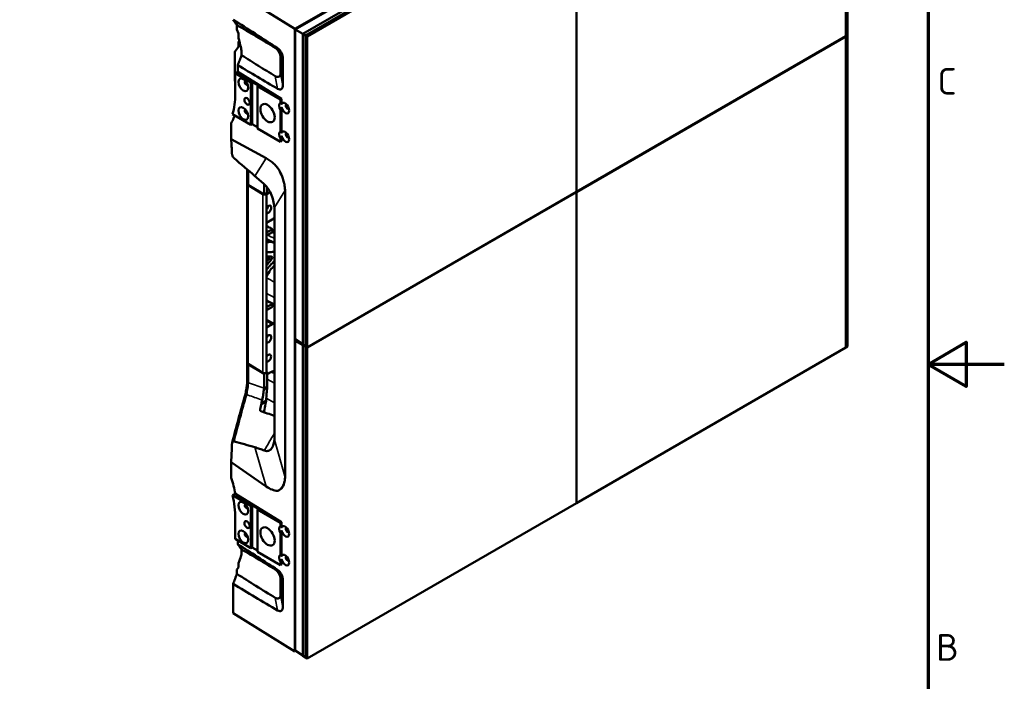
# Model space of a CAD drawing. Header units: millimetres. Extents: x 0 to 2100, y 0 to 1485.
# Tile 59 of 256: x 1454 to 2100, y 535 to 969. Entities that reach past the tile are written whole.
import ezdxf

# ---------------------------------------------------------------- set-up
doc = ezdxf.new("R2010")
doc.units = ezdxf.units.MM
doc.header["$LTSCALE"] = 5
doc.layers.get('0').update_dxf_attribs({"lineweight": 25})
for name, color, linetype, lineweight in [('Rahmen (ISO)', 7, 'Continuous', 70), ('Sichtbar (ISO)', 7, 'Continuous', 50), ('Sichtbar schmal (ISO)', 7, 'Continuous', 35)]:
    doc.layers.add(name, color=color, linetype=linetype, lineweight=lineweight)
doc.styles.add('Notiztext (DIN)', font='isocpeur.ttf')

# ---------------------------------------------------------------- blocks, each defined once
blk = doc.blocks.new('Ränder Vorgaberahmen')
at = {"layer": 'Rahmen (ISO)', "flags": 128}
for points in [[(10, 10), (10, 287), (410, 287), (410, 10), (10, 10)], [(420, 148.5), (410, 148.5), (415, 151.39), (415, 145.61), (410, 148.5)]]:
    blk.add_lwpolyline(points, dxfattribs=at)
at = {"layer": 'Rahmen (ISO)', "char_height": 3.5, "attachment_point": 7, "style": 'Notiztext (DIN)'}
for s, insert in [('C', (411.23, 183.88)), ('B', (411.05, 109.63))]:
    blk.add_mtext(s, dxfattribs=dict(at, insert=insert))

msp = doc.modelspace()

# ---------------------------------------------------------------- linework, layer by layer
at = {"layer": 'Sichtbar (ISO)'}
for p, q in [((1996.015, 1161.701), (1996.015, 957.74)), ((1996.015, 957.658), (1996.015, 1161.619)), ((1997.146, 1162.354), (1997.146, 958.394)), ((1968.085, 1155.046), (1634.641, 962.533)), ((1810.647, 1063.62), (1634.789, 962.088)), ((1816.277, 1061.124), (1639.766, 959.215)), ((1818.107, 1060.21), (1641.472, 958.23)), ((1818.107, 1060.21), (1641.472, 958.23)), ((1819.238, 1059.557), (1642.603, 957.577)), ((1819.238, 855.596), (1819.238, 1059.557)), ((1819.38, 1059.639), (1819.38, 855.678)), ((1634.641, 962.533), (1594.037, 987.672)), ((1596.561, 962.005), (1596.561, 964.965)), ((1634.641, 962.533), (1634.641, 554.285)), ((1597.502, 959.501), (1596.561, 962.005)), ((1597.594, 959.037), (1597.594, 957.857)), ((1634.789, 962.088), (1634.789, 759.025)), ((1634.789, 962.088), (1639.766, 959.215)), ((1639.766, 959.215), (1639.766, 755.397)), ((1641.472, 958.23), (1639.766, 959.215)), ((1641.472, 958.23), (1641.472, 754.269)), ((1641.472, 958.23), (1641.472, 754.269)), ((1641.472, 958.23), (1642.603, 957.577)), ((1642.603, 957.577), (1642.603, 753.616)), ((1819.38, 855.678), (1996.015, 957.658)), ((1996.015, 957.495), (1819.38, 855.515)), ((1995.874, 957.577), (1996.015, 957.495)), ((1995.945, 957.618), (1996.015, 957.577)), ((1996.015, 957.74), (1997.146, 958.394)), ((1996.015, 957.577), (1997.146, 958.23)), ((1996.015, 957.74), (1996.015, 957.74)), ((1996.015, 957.577), (1996.015, 753.616)), ((1996.015, 753.534), (1996.015, 957.495)), ((1997.005, 958.312), (1997.146, 958.23)), ((1997.146, 958.23), (1997.146, 754.269)), ((1598.021, 954.757), (1597.693, 953.883)), ((1598.33, 953.515), (1597.693, 953.883)), ((1597.693, 953.883), (1597.693, 950.924)), ((1595.169, 947.358), (1595.169, 928.217)), ((1625.137, 943.982), (1625.137, 933.368)), ((1626.604, 943.812), (1626.604, 925.07)), ((1595.439, 933.368), (1597.108, 934.332)), ((1595.439, 933.368), (1605.763, 927.407)), ((1595.439, 933.368), (1595.439, 919.803)), ((1625.77, 916.586), (1597.108, 934.332)), ((1625.642, 930.499), (1625.645, 930.497)), ((1595.439, 928.061), (1595.169, 928.217)), ((1605.763, 927.407), (1606.47, 927.816)), ((1605.763, 927.407), (1605.763, 899.646)), ((1606.47, 927.816), (1610.712, 925.366)), ((1606.47, 900.055), (1606.47, 927.816)), ((1610.005, 924.958), (1610.712, 925.366)), ((1610.005, 924.958), (1625.137, 916.221)), ((1610.005, 924.958), (1610.005, 897.197)), ((1625.137, 916.221), (1625.77, 916.586)), ((1625.137, 916.221), (1625.137, 914.168)), ((1625.77, 913.09), (1625.77, 916.586)), ((1625.77, 894.311), (1625.77, 911.101)), ((1593.645, 906.643), (1605.763, 899.646)), ((1625.137, 909.293), (1625.137, 895.388)), ((1592.762, 890.223), (1592.762, 900.648)), ((1605.763, 899.646), (1606.47, 900.055)), ((1606.47, 900.055), (1610.005, 898.014)), ((1610.005, 897.197), (1625.137, 888.46)), ((1625.77, 888.825), (1625.77, 892.321)), ((1615.839, 877.678), (1592.762, 890.223)), ((1625.137, 890.514), (1625.137, 888.46)), ((1625.137, 888.46), (1625.77, 888.825)), ((1603.269, 870.345), (1603.269, 861.263)), ((1603.198, 861.127), (1603.198, 744.041)), ((1603.999, 859.949), (1613.45, 854.07)), ((1604.093, 860.071), (1614.326, 853.845)), ((1614.326, 860.795), (1614.326, 853.845)), ((1616.448, 855.07), (1614.326, 853.845)), ((1616.05, 737.573), (1616.05, 854.659)), ((1616.448, 858.479), (1616.448, 855.07)), ((1628.129, 856.004), (1628.129, 668.877)), ((1642.603, 753.616), (1819.238, 855.596)), ((1819.238, 855.433), (1642.603, 753.453)), ((1819.097, 855.515), (1819.238, 855.433)), ((1819.238, 855.76), (1819.38, 855.678)), ((1819.238, 855.596), (1819.38, 855.515)), ((1819.238, 651.472), (1819.238, 855.433)), ((1819.38, 855.515), (1819.38, 651.554)), ((1621.175, 694.842), (1621.175, 843.384)), ((1616.05, 835.359), (1619.588, 837.402)), ((1619.887, 831.165), (1616.05, 828.949)), ((1616.05, 827.071), (1619.894, 829.291)), ((1619.894, 782.179), (1616.05, 779.96)), ((1616.05, 778.082), (1619.887, 780.297)), ((1621.069, 768.976), (1616.05, 771.725)), ((1616.05, 766.773), (1619.588, 768.816)), ((1634.789, 759.025), (1639.766, 755.735)), ((1635.645, 758.459), (1634.789, 757.964)), ((1634.789, 757.964), (1634.789, 554.9)), ((1634.789, 757.964), (1639.766, 755.091)), ((1639.766, 755.397), (1641.472, 754.269)), ((1640.013, 755.234), (1639.766, 755.091)), ((1639.766, 755.091), (1639.766, 551.273)), ((1641.472, 754.106), (1639.766, 755.091)), ((1641.472, 754.269), (1642.603, 753.616)), ((1641.613, 754.188), (1641.472, 754.106)), ((1641.613, 754.188), (1641.472, 754.106)), ((1641.472, 754.106), (1641.472, 550.145)), ((1641.472, 754.106), (1641.472, 550.145)), ((1641.472, 754.106), (1642.603, 753.453)), ((1642.603, 753.453), (1642.603, 549.492)), ((1819.38, 651.554), (1996.015, 753.534)), ((1996.015, 753.616), (1997.146, 754.269)), ((1996.015, 753.616), (1996.015, 753.616)), ((1603.269, 743.667), (1603.269, 731.577)), ((1603.999, 742.863), (1613.45, 736.984)), ((1614.326, 736.269), (1604.093, 742.495)), ((1615.266, 736.812), (1614.326, 736.269)), ((1616.448, 737.495), (1615.868, 737.16)), ((1616.05, 737.737), (1616.448, 737.495)), ((1616.448, 735.976), (1619.237, 737.586)), ((1616.448, 728.021), (1616.448, 737.495)), ((1614.326, 726.803), (1614.326, 736.269)), ((1614.298, 726.254), (1616.425, 727.481)), ((1601.871, 722.346), (1601.871, 722.345)), ((1592.762, 678.453), (1615.839, 662.421)), ((1592.762, 668.028), (1592.762, 678.453)), ((1593.645, 656.795), (1605.763, 649.799)), ((1625.77, 638.977), (1595.539, 657.694)), ((1605.763, 649.799), (1606.47, 650.207)), ((1605.763, 649.799), (1605.763, 622.038)), ((1606.47, 650.207), (1610.712, 647.757)), ((1606.47, 622.446), (1606.47, 650.207)), ((1610.005, 647.349), (1610.712, 647.757)), ((1610.005, 647.349), (1625.137, 638.613)), ((1610.005, 647.349), (1610.005, 619.588)), ((1642.603, 549.492), (1819.238, 651.472)), ((1819.238, 651.636), (1819.38, 651.554)), ((1595.439, 641.563), (1595.439, 627.998)), ((1625.137, 638.613), (1625.77, 638.977)), ((1625.137, 638.613), (1625.137, 636.559)), ((1625.77, 635.482), (1625.77, 638.977)), ((1625.77, 616.702), (1625.77, 633.492)), ((1595.439, 627.998), (1605.763, 622.038)), ((1625.137, 631.685), (1625.137, 617.78)), ((1605.763, 622.038), (1606.47, 622.446)), ((1606.47, 622.446), (1610.005, 620.405)), ((1610.005, 619.588), (1625.137, 610.852)), ((1625.77, 611.217), (1625.77, 614.712)), ((1596.561, 608.005), (1597.502, 609.365)), ((1596.561, 608.005), (1596.561, 605.046)), ((1597.594, 610.896), (1597.594, 609.717)), ((1625.137, 612.905), (1625.137, 610.852)), ((1625.137, 610.852), (1625.77, 611.217)), ((1625.137, 601.87), (1625.137, 591.256)), ((1626.604, 601.7), (1626.604, 582.958)), ((1594.037, 598.565), (1594.037, 579.424)), ((1625.217, 590.789), (1625.22, 590.788)), ((1626.348, 584.392), (1626.351, 584.39)), ((1634.641, 554.285), (1594.037, 579.424)), ((1635.217, 554.617), (1634.641, 554.285)), ((1634.789, 554.9), (1639.766, 551.611)), ((1639.766, 551.273), (1641.472, 550.145)), ((1641.472, 550.145), (1642.603, 549.492))]:
    msp.add_line(p, q, dxfattribs=at)
for centre, major_axis, ratio, start_param, end_param in [((1596.905, 959.456), (0.481, -0.877), 0.5620434, 0.7978208, 1.3214196), ((1604.48, 953.668), (-4.808, 8.77), 0.5620434, 0.7978208, 1.1236194), ((1602.864, 927.04), (0.8, -1.386), 0.5773503, 3.0973841, 6.3273939), ((1672.533, 903.554), (-75.355, 50.817), 0.0751375, 0.9577808, 0.9578313), ((1627.612, 910.302), (-2.3, 3.984), 0.5773503, 0.0792531, 1.4915432), ((1628.249, 910.56), (1.82, -3.373), 0.5568714, 4.2664012, 9.9021604), ((1629.734, 911.527), (0.8, -1.386), 0.5773503, 2.936229, 6.4706194), ((1602.864, 908.261), (0.8, -1.386), 0.5773503, 3.0973841, 6.3273939), ((1627.612, 891.522), (-2.3, 3.984), 0.5773503, 0.0792531, 1.4915432), ((1628.249, 891.781), (1.82, -3.373), 0.5568714, 4.2664012, 9.9021604), ((1629.734, 892.747), (0.8, -1.386), 0.5773503, 2.936229, 6.4706194), ((1606.198, 861.127), (-3, 0), 0.5773503, 6.0655272, 7.0313431), ((1606.269, 861.263), (-3, 0), 0.5773503, 0, 0.7592167), ((1614.55, 854.659), (1.5, 0), 0.5773501, 3.8897503, 6.4754371), ((1617.142, 856.81), (-1.325, -2.295), 0.5773499, 0.1633514, 1.3888744), ((1617.142, 856.81), (-1.325, -2.295), 0.5773499, 4.291813, 4.3061929), ((1617.142, 844.154), (-1.375, -2.382), 0.5773499, 0.1891943, 4.523197), ((1615.02, 845.379), (-1.375, -2.382), 0.5773499, 1.3432955, 2.2605702), ((1615.02, 845.379), (1.05, 1.819), 0.5773503, 4.6932047, 5.2981985), ((1614.792, 847.201), (2.133, -14.005), 0.4295212, 1.2301044, 1.3791105), ((1619.588, 839.851), (-1.501, -2.598), 0.5773499, 0.7857415, 1.6303692), ((1627.751, 843.27), (16.528, 28.563), 0.5779975, 3.4029124, 3.5444676), ((1627.751, 791.014), (16.528, 28.564), 0.5779975, 1.1690455, 1.3105939), ((1618.622, 811.884), (0.751, 1.298), 0.5779975, 4.3106377, 6.6860622), ((1619.588, 766.366), (-1.501, -2.598), 0.5773505, 3.0827055, 3.9273335), ((1617.142, 759.239), (-1.375, -2.382), 0.5773506, 0.1892046, 4.5231831), ((1615.02, 760.463), (1.05, 1.819), 0.5773503, 4.6932229, 5.2982007), ((1606.198, 744.041), (-3, 0), 0.5773503, 0, 0.7481578), ((1606.269, 743.688), (-3, 0), 0.5773503, 0.0120968, 0.7592183), ((1617.142, 746.583), (-1.325, -2.295), 0.5773506, 0.1633668, 4.549021), ((1614.55, 737.573), (1.5, 0), 0.5773501, 3.8897503, 6.2831853), ((1619.234, 734.317), (2.001, 3.468), 0.5768234, 0.0300544, 0.784675), ((1606.269, 731.577), (-3, 0), 0.5773503, 0, 0.0000987), ((37573.06, -19294.622), (-51548.834, 23394.758), 0.0860268, 5.5224807, 5.5227366), ((1614.785, 702.995), (-3.716, 15.735), 0.3303083, 3.9427622, 4.0916885), ((1242.648, 904.139), (553.838, 0), 0.5773503, 5.3987845, 5.4032126), ((1602.864, 649.431), (0.8, -1.386), 0.5773503, 3.0973841, 6.3273939), ((1627.612, 632.693), (-2.3, 3.984), 0.5773503, 0.0792531, 1.4915432), ((1628.249, 632.951), (1.82, -3.373), 0.5568714, 4.2664012, 9.9021604), ((1629.734, 633.918), (0.8, -1.386), 0.5773503, 2.936229, 6.4706194), ((1602.864, 630.652), (0.8, -1.386), 0.5773503, 3.0973841, 6.3273939), ((1627.612, 613.914), (-2.3, 3.984), 0.5773503, 0.0792531, 1.4915432), ((1628.249, 614.172), (1.82, -3.373), 0.5568714, 4.2664012, 9.9021604), ((1629.734, 615.138), (0.8, -1.386), 0.5773503, 2.936229, 6.4706194), ((1596.906, 610.136), (0.481, -0.877), 0.5620346, 0.2742288, 0.7978275), ((1604.48, 606.706), (-4.808, 8.77), 0.5620346, 0.472029, 0.7978275), ((1627.612, 582.478), (3.25, 5.629), 0.5773503, 1.1487703, 1.1492865)]:
    msp.add_ellipse(centre, major_axis=major_axis, ratio=ratio, start_param=start_param, end_param=end_param, dxfattribs=at)
for centre, major_axis in [((1600.742, 925.815), (-2.3, 3.984)), ((1603.217, 914.997), (-1.25, 2.165)), ((1600.742, 907.036), (-2.3, 3.984)), ((1616.652, 907.24), (-3.3, 5.716)), ((1600.742, 648.206), (-2.3, 3.984)), ((1603.217, 637.388), (-1.25, 2.165)), ((1600.742, 629.427), (-2.3, 3.984)), ((1616.652, 629.631), (-3.3, 5.716))]:
    msp.add_ellipse(centre, major_axis=major_axis, ratio=0.5773503, dxfattribs=at)
for points, knots in [([(1594.037, 968.531), (1594.457, 967.937), (1594.879, 967.341), (1595.719, 966.154), (1596.141, 965.558), (1596.561, 964.965)], [0.000001, 0.000001, 0.000001, 0.000001, 0.35511763, 0.35511763, 0.71012933, 0.71012933, 0.71012933, 0.71012933]), ([(1623.281, 949.773), (1618.347, 953.021), (1613.41, 956.232), (1603.664, 962.484), (1598.849, 965.53), (1594.037, 968.531)], [-4.2880982, -4.2880982, -4.2880982, -4.2880982, -2.1167442, -2.1167442, -0.000001, -0.000001, -0.000001, -0.000001]), ([(1596.561, 964.965), (1600.745, 962.543), (1604.931, 960.086), (1613.302, 955.11), (1617.488, 952.59), (1621.674, 950.041)], [-3.6485545, -3.6485545, -3.6485545, -3.6485545, -1.824442, -1.824442, -0.0002884, -0.0002884, -0.0002884, -0.0002884]), ([(1595.169, 947.358), (1595.589, 947.952), (1596.01, 948.548), (1596.85, 949.735), (1597.272, 950.331), (1597.693, 950.924)], [0.000001, 0.000001, 0.000001, 0.000001, 0.35517931, 0.35517931, 0.71025261, 0.71025261, 0.71025261, 0.71025261]), ([(1599.639, 945.2), (1599.604, 947.982), (1599.511, 948.827), (1599.052, 950.765), (1598.532, 952.653), (1597.956, 955.024)], [0.0000034, 0.0000034, 0.0000034, 0.0000034, 1.014655, 1.014655, 1.8492647, 1.8492647, 1.8492647, 1.8492647]), ([(1621.674, 950.037), (1621.928, 949.88), (1622.182, 949.691), (1622.676, 949.264), (1622.918, 949.025), (1623.519, 948.345), (1623.865, 947.867), (1624.441, 946.843), (1624.671, 946.305), (1624.931, 945.461), (1625.005, 945.153), (1625.105, 944.553), (1625.132, 944.262), (1625.134, 943.984)], [-0.777042, -0.777042, -0.777042, -0.777042, -0.66586873, -0.66586873, -0.55553089, -0.55553089, -0.37793689, -0.37793689, -0.20302221, -0.20302221, -0.10163489, -0.10163489, -0.00021633, -0.00021633, -0.00021633, -0.00021633]), ([(1626.601, 943.814), (1626.599, 944.092), (1626.572, 944.386), (1626.471, 944.989), (1626.396, 945.298), (1626.151, 946.088), (1625.932, 946.627), (1625.328, 947.693), (1624.983, 948.169), (1624.193, 949.063), (1623.738, 949.466), (1623.281, 949.77)], [-0.81918515, -0.81918515, -0.81918515, -0.81918515, -0.6944482, -0.6944482, -0.57006302, -0.57006302, -0.3787149, -0.3787149, -0.20136389, -0.20136389, -0.00020078, -0.00020078, -0.00020078, -0.00020078]), ([(1597.108, 938.796), (1597.54, 939.884), (1597.988, 941.011), (1598.633, 942.638), (1598.859, 943.211), (1599.264, 944.239), (1599.455, 944.726), (1599.639, 945.2)], [-0.69320142, -0.69320142, -0.69320142, -0.69320142, -0.33879968, -0.33879968, -0.15530833, -0.15530833, -0.00000119, -0.00000119, -0.00000119, -0.00000119]), ([(1621.673, 931.525), (1618.001, 933.756), (1614.328, 936.011), (1606.984, 940.569), (1603.311, 942.872), (1599.639, 945.2)], [0.000457, 0.000457, 0.000457, 0.000457, 1.6008018, 1.6008018, 3.2013868, 3.2013868, 3.2013868, 3.2013868]), ([(1597.108, 938.796), (1601.421, 936.161), (1605.735, 933.561), (1614.459, 928.371), (1618.871, 925.781), (1623.281, 923.223)], [0.000001, 0.000001, 0.000001, 0.000001, 1.8972119, 1.8972119, 3.8381012, 3.8381012, 3.8381012, 3.8381012]), ([(1597.108, 934.332), (1597.108, 934.718), (1597.108, 935.103), (1597.108, 935.489), (1597.108, 935.761), (1597.108, 936.034), (1597.108, 936.305), (1597.108, 936.418), (1597.108, 936.531), (1597.108, 936.643), (1597.108, 937.023), (1597.108, 937.397), (1597.108, 937.757), (1597.108, 938.117), (1597.108, 938.462), (1597.108, 938.796)], [0, 0, 0, 0, 0.25, 0.25, 0.25, 0.4264102, 0.4264102, 0.4264102, 0.5, 0.5, 0.5, 0.75, 0.75, 0.75, 1, 1, 1, 1]), ([(1625.134, 933.37), (1625.132, 933.097), (1625.105, 932.839), (1625.006, 932.364), (1624.933, 932.146), (1624.675, 931.618), (1624.446, 931.358), (1623.846, 931.02), (1623.491, 930.977), (1622.923, 931.025), (1622.681, 931.079), (1622.184, 931.254), (1621.929, 931.375), (1621.674, 931.528)], [-0.69523914, -0.69523914, -0.69523914, -0.69523914, -0.61139957, -0.61139957, -0.52758396, -0.52758396, -0.3820278, -0.3820278, -0.22166673, -0.22166673, -0.11136782, -0.11136782, -0.00021826, -0.00021826, -0.00021826, -0.00021826]), ([(1623.281, 923.227), (1623.743, 922.962), (1624.204, 922.8), (1624.997, 922.72), (1625.339, 922.772), (1625.913, 923.08), (1626.141, 923.331), (1626.4, 923.849), (1626.473, 924.065), (1626.573, 924.539), (1626.599, 924.798), (1626.601, 925.072)], [-0.75290767, -0.75290767, -0.75290767, -0.75290767, -0.55081253, -0.55081253, -0.37513388, -0.37513388, -0.20197901, -0.20197901, -0.1011624, -0.1011624, -0.00006191, -0.00006191, -0.00006191, -0.00006191]), ([(1595.439, 919.803), (1595.439, 917.396), (1595.288, 915.079), (1594.686, 910.677), (1594.238, 908.594), (1593.645, 906.643)], [-1.7637291, -1.7637291, -1.7637291, -1.7637291, -0.8794922, -0.8794922, -0.000001, -0.000001, -0.000001, -0.000001]), ([(1592.762, 900.648), (1593.345, 901.689), (1593.871, 902.798), (1594.584, 904.578), (1594.812, 905.204), (1595.025, 905.846)], [0.000001, 0.000001, 0.000001, 0.000001, 0.575478, 0.575478, 0.87461685, 0.87461685, 0.87461685, 0.87461685]), ([(1593.321, 880.639), (1593.336, 880.39), (1593.374, 880.123), (1593.51, 879.568), (1593.609, 879.276), (1593.862, 878.74), (1594.003, 878.5), (1594.251, 878.165), (1594.337, 878.061), (1594.515, 877.868), (1594.606, 877.781), (1594.699, 877.701)], [-0.36819645, -0.36819645, -0.36819645, -0.36819645, -0.26647185, -0.26647185, -0.16552516, -0.16552516, -0.0814514, -0.0814514, -0.04030778, -0.04030778, -0.00000371, -0.00000371, -0.00000371, -0.00000371]), ([(1608.408, 865.933), (1609.412, 865.072), (1610.418, 864.203), (1612.425, 862.46), (1613.452, 861.563), (1614.454, 860.683)], [-0.89576305, -0.89576305, -0.89576305, -0.89576305, -0.45842122, -0.45842122, -0.00000587, -0.00000587, -0.00000587, -0.00000587]), ([(1628.128, 856.33), (1628.123, 856.741), (1628.104, 857.16), (1628.042, 858.017), (1627.997, 858.455), (1627.845, 859.629), (1627.715, 860.379), (1627.321, 862.198), (1627.025, 863.276), (1626.061, 866.146), (1625.372, 867.668), (1623.981, 870.345), (1623.298, 871.357), (1623.035, 871.666)], [0.0000441, 0.0000441, 0.0000441, 0.0000441, 0.149969, 0.149969, 0.3018174, 0.3018174, 0.5526169, 0.5526169, 0.9045027, 0.9045027, 1.4882134, 1.4882134, 2.205989, 2.205989, 2.205989, 2.205989]), ([(1614.454, 860.683), (1615.047, 860.162), (1615.62, 859.544), (1616.351, 858.614), (1616.536, 858.364), (1617.471, 857.036), (1618.132, 855.857), (1619.402, 853.12), (1619.955, 851.53), (1620.751, 848.434), (1621.004, 846.897), (1621.104, 845.432)], [-1.7882178, -1.7882178, -1.7882178, -1.7882178, -1.5152203, -1.5152203, -1.4192993, -1.4192993, -1.0177368, -1.0177368, -0.5073887, -0.5073887, -0.000001, -0.000001, -0.000001, -0.000001]), ([(1628.129, 856.004), (1628.129, 856.058), (1628.129, 856.113), (1628.129, 856.221), (1628.129, 856.275), (1628.129, 856.329)], [0.000001, 0.000001, 0.000001, 0.000001, 0.019771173, 0.019771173, 0.039604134, 0.039604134, 0.039604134, 0.039604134]), ([(1619.887, 831.165), (1619.67, 831.284), (1619.453, 831.403), (1619.235, 831.522), (1618.745, 831.791), (1618.255, 832.06), (1617.765, 832.329), (1617.193, 832.642), (1616.621, 832.955), (1616.05, 833.269)], [0, 0, 0, 0, 0.10236603, 0.10236603, 0.10236603, 0.33333333, 0.33333333, 0.33333333, 0.6028239, 0.6028239, 0.6028239, 0.6028239]), ([(1619.894, 829.291), (1619.89, 829.599), (1619.888, 829.907), (1619.886, 830.535), (1619.887, 830.88), (1619.887, 831.165)], [-0.20702491, -0.20702491, -0.20702491, -0.20702491, -0.10444927, -0.10444927, -0.000001, -0.000001, -0.000001, -0.000001]), ([(1616.262, 824.592), (1616.251, 824.598), (1616.239, 824.604), (1616.228, 824.611), (1616.167, 824.644), (1616.107, 824.678), (1616.05, 824.713)], [0.64175537, 0.64175537, 0.64175537, 0.64175537, 0.66666667, 0.66666667, 0.66666667, 0.7985424, 0.7985424, 0.7985424, 0.7985424]), ([(1616.05, 822.725), (1616.188, 822.718), (1616.328, 822.715), (1616.948, 822.711), (1617.445, 822.741), (1618.366, 822.854), (1618.785, 822.925), (1619.211, 823.019)], [-0.69804258, -0.69804258, -0.69804258, -0.69804258, -0.62743136, -0.62743136, -0.38755746, -0.38755746, -0.19468832, -0.19468832, -0.19468832, -0.19468832]), ([(1616.05, 816.287), (1616.339, 816.23), (1616.621, 816.182), (1617.422, 816.112), (1617.907, 816.11), (1619.391, 816.152), (1620.318, 816.252), (1621.175, 816.42)], [-1.82710929, -1.82710929, -1.82710929, -1.82710929, -1.66409081, -1.66409081, -1.45074176, -1.45074176, -0.98935832, -0.98935832, -0.98935832, -0.98935832]), ([(1616.05, 811.022), (1616.179, 811.15), (1616.308, 811.277), (1616.812, 811.76), (1617.19, 812.105), (1617.731, 812.576), (1617.891, 812.711), (1618.051, 812.845)], [-0.85377464, -0.85377464, -0.85377464, -0.85377464, -0.79506143, -0.79506143, -0.62719386, -0.62719386, -0.55742022, -0.55742022, -0.55742022, -0.55742022]), ([(1616.05, 804.516), (1616.339, 804.906), (1616.62, 805.279), (1617.421, 806.271), (1617.907, 806.833), (1619.39, 808.5), (1620.317, 809.468), (1621.175, 810.287)], [-1.8271302, -1.8271302, -1.8271302, -1.8271302, -1.6641566, -1.6641566, -1.45079317, -1.45079317, -0.98936986, -0.98936986, -0.98936986, -0.98936986]), ([(1618.175, 813.177), (1618.108, 812.97), (1617.995, 812.681), (1617.628, 812.048), (1617.421, 811.772), (1617.192, 811.533)], [-0.21937993, -0.21937993, -0.21937993, -0.21937993, -0.10485011, -0.10485011, -0.00001882, -0.00001882, -0.00001882, -0.00001882]), ([(1618.299, 813.184), (1618.296, 813.16), (1618.293, 813.136), (1618.274, 813.019), (1618.253, 812.924), (1618.196, 812.733), (1618.161, 812.637), (1618.056, 812.393), (1617.977, 812.248), (1617.799, 811.98), (1617.701, 811.858), (1617.597, 811.749)], [0.21439673, 0.21439673, 0.21439673, 0.21439673, 0.22273603, 0.22273603, 0.2543187, 0.2543187, 0.28590269, 0.28590269, 0.33506924, 0.33506924, 0.38273108, 0.38273108, 0.38273108, 0.38273108]), ([(1616.05, 800.017), (1616.108, 800.149), (1616.167, 800.281), (1616.228, 800.413), (1616.382, 800.747), (1616.547, 801.079), (1616.722, 801.41), (1616.898, 801.741), (1617.083, 802.07), (1617.278, 802.397)], [0.20114976, 0.20114976, 0.20114976, 0.20114976, 0.33333333, 0.33333333, 0.33333333, 0.66666667, 0.66666667, 0.66666667, 1, 1, 1, 1]), ([(1617.278, 802.397), (1618.023, 803.642), (1618.87, 804.803), (1620.237, 806.383), (1620.701, 806.876), (1621.174, 807.342)], [-0.87445397, -0.87445397, -0.87445397, -0.87445397, -0.43659525, -0.43659525, -0.22467726, -0.22467726, -0.22467726, -0.22467726]), ([(1619.894, 782.179), (1619.186, 782.567), (1617.905, 783.269), (1616.623, 783.972), (1616.05, 784.286)], [0, 0, 0, 0, 0.33333333, 0.60325774, 0.60325774, 0.60325774, 0.60325774]), ([(1619.887, 780.297), (1619.887, 780.581), (1619.886, 780.926), (1619.888, 781.555), (1619.89, 781.866), (1619.894, 782.179)], [0.000001, 0.000001, 0.000001, 0.000001, 0.10441394, 0.10441394, 0.20704449, 0.20704449, 0.20704449, 0.20704449]), ([(1601.871, 722.346), (1602.17, 723.414), (1602.442, 724.564), (1602.86, 726.765), (1603.019, 727.845), (1603.22, 729.828), (1603.269, 730.76), (1603.269, 731.577)], [0, 0, 0, 0, 0.34748738, 0.34748738, 0.67264969, 0.67264969, 0.98742286, 0.98742286, 0.98742286, 0.98742286]), ([(1614.298, 726.254), (1614.241, 725.763), (1614.172, 725.239), (1614.011, 724.1), (1613.919, 723.492), (1613.718, 722.277), (1613.612, 721.683), (1613.363, 720.42), (1613.217, 719.76), (1613.052, 719.123)], [-0.76138373, -0.76138373, -0.76138373, -0.76138373, -0.57930864, -0.57930864, -0.38738818, -0.38738818, -0.20597068, -0.20597068, -0.00000309, -0.00000309, -0.00000309, -0.00000309]), ([(1615.729, 719.059), (1615.767, 719.794), (1615.819, 720.557), (1615.927, 722.05), (1615.984, 722.778), (1616.106, 724.233), (1616.171, 724.948), (1616.301, 726.289), (1616.365, 726.906), (1616.425, 727.481)], [0.00042199, 0.00042199, 0.00042199, 0.00042199, 0.23423806, 0.23423806, 0.45196831, 0.45196831, 0.67633016, 0.67633016, 0.89112831, 0.89112831, 0.89112831, 0.89112831]), ([(1612.684, 717.273), (1612.653, 717.054), (1612.62, 716.834), (1612.547, 716.395), (1612.508, 716.175), (1612.465, 715.955)], [0.00044688, 0.00044688, 0.00044688, 0.00044688, 0.0721028, 0.0721028, 0.14389318, 0.14389318, 0.14389318, 0.14389318]), ([(1613.052, 719.123), (1612.972, 718.812), (1612.899, 718.501), (1612.773, 717.883), (1612.72, 717.577), (1612.677, 717.272)], [0.00000305, 0.00000305, 0.00000305, 0.00000305, 0.10056986, 0.10056986, 0.20009619, 0.20009619, 0.20009619, 0.20009619]), ([(1614.315, 711.117), (1614.429, 711.735), (1614.545, 712.354), (1614.962, 714.569), (1615.268, 716.165), (1615.579, 717.753)], [-2.19153074, -2.19153074, -2.19153074, -2.19153074, -2.0087995, -2.0087995, -1.53777334, -1.53777334, -1.53777334, -1.53777334]), ([(1615.579, 717.753), (1615.621, 717.97), (1615.655, 718.187), (1615.707, 718.623), (1615.725, 718.842), (1615.736, 719.061)], [0.00001948, 0.00001948, 0.00001948, 0.00001948, 0.07021188, 0.07021188, 0.13984871, 0.13984871, 0.13984871, 0.13984871]), ([(1594.699, 692.008), (1594.603, 692.035), (1594.509, 692.049), (1594.325, 692.046), (1594.236, 692.03), (1593.987, 691.935), (1593.848, 691.816), (1593.606, 691.477), (1593.512, 691.25), (1593.376, 690.73), (1593.336, 690.43), (1593.321, 690.121)], [-0.37042749, -0.37042749, -0.37042749, -0.37042749, -0.32854437, -0.32854437, -0.28573304, -0.28573304, -0.2007612, -0.2007612, -0.10455433, -0.10455433, -0.00000125, -0.00000125, -0.00000125, -0.00000125]), ([(1621.104, 692.927), (1621.004, 691.649), (1620.752, 690.445), (1619.956, 688.34), (1619.403, 687.419), (1618.134, 686.224), (1617.473, 685.849), (1616.537, 685.677), (1616.352, 685.657), (1615.62, 685.637), (1615.047, 685.742), (1614.454, 685.985)], [0.000001, 0.000001, 0.000001, 0.000001, 0.5071158, 0.5071158, 1.0172021, 1.0172021, 1.4190607, 1.4190607, 1.5150529, 1.5150529, 1.7882474, 1.7882474, 1.7882474, 1.7882474]), ([(1614.454, 685.984), (1613.464, 686.389), (1612.451, 686.773), (1610.444, 687.474), (1609.425, 687.801), (1608.408, 688.092)], [0.00000658, 0.00000658, 0.00000658, 0.00000658, 0.45268903, 0.45268903, 0.89572584, 0.89572584, 0.89572584, 0.89572584]), ([(1595.539, 657.694), (1595.196, 659.361), (1594.797, 661.042), (1593.875, 664.492), (1593.347, 666.259), (1592.762, 668.028)], [0.000001, 0.000001, 0.000001, 0.000001, 0.5551792, 0.5551792, 1.1326635, 1.1326635, 1.1326635, 1.1326635]), ([(1623.037, 659.522), (1623.179, 659.514), (1623.431, 659.559), (1624.091, 659.799), (1624.522, 660.017), (1625.697, 660.918), (1626.303, 661.666), (1627.12, 663.188), (1627.393, 663.887), (1627.757, 665.193), (1627.876, 665.772), (1628.013, 666.722), (1628.052, 667.078), (1628.107, 667.808), (1628.123, 668.18), (1628.128, 668.561)], [0.00034378, 0.00034378, 0.00034378, 0.00034378, 0.06880845, 0.06880845, 0.14870069, 0.14870069, 0.27515739, 0.27515739, 0.36373163, 0.36373163, 0.42737797, 0.42737797, 0.46409068, 0.46409068, 0.50082737, 0.50082737, 0.50082737, 0.50082737]), ([(1628.129, 668.877), (1628.129, 668.825), (1628.129, 668.771), (1628.129, 668.666), (1628.129, 668.613), (1628.129, 668.56)], [-0.0388272, -0.0388272, -0.0388272, -0.0388272, -0.019444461, -0.019444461, -0.000064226, -0.000064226, -0.000064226, -0.000064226]), ([(1615.839, 662.421), (1617.089, 661.553), (1618.351, 660.842), (1620.776, 659.852), (1621.948, 659.559), (1623.035, 659.523)], [-1.0816191, -1.0816191, -1.0816191, -1.0816191, -0.5326331, -0.5326331, 0, 0, 0, 0]), ([(1593.645, 656.795), (1594.238, 654.159), (1594.686, 651.559), (1595.288, 646.462), (1595.439, 643.97), (1595.439, 641.563)], [-1.7637633, -1.7637633, -1.7637633, -1.7637633, -0.8842458, -0.8842458, -0.000001, -0.000001, -0.000001, -0.000001]), ([(1597.108, 624.498), (1597.108, 624.834), (1597.108, 625.181), (1597.108, 625.541), (1597.108, 625.901), (1597.108, 626.274), (1597.108, 626.653), (1597.108, 626.764), (1597.108, 626.876), (1597.108, 626.988), (1597.108, 627.003), (1597.108, 627.019), (1597.108, 627.034)], [0, 0, 0, 0, 0.25, 0.25, 0.25, 0.5, 0.5, 0.5, 0.57314508, 0.57314508, 0.57314508, 0.58321534, 0.58321534, 0.58321534, 0.58321534]), ([(1599.639, 621.064), (1599.455, 621.314), (1599.265, 621.573), (1598.861, 622.12), (1598.635, 622.426), (1597.989, 623.3), (1597.541, 623.909), (1597.108, 624.498)], [0.00000677, 0.00000677, 0.00000677, 0.00000677, 0.15510965, 0.15510965, 0.33833511, 0.33833511, 0.69328065, 0.69328065, 0.69328065, 0.69328065]), ([(1623.281, 607.661), (1618.871, 610.564), (1614.459, 613.438), (1605.735, 619.049), (1601.421, 621.792), (1597.108, 624.498)], [-3.8380974, -3.8380974, -3.8380974, -3.8380974, -1.8972051, -1.8972051, -0.000001, -0.000001, -0.000001, -0.000001]), ([(1599.639, 621.064), (1599.609, 618.678), (1599.534, 617.814), (1599.139, 616.36), (1598.643, 615.281), (1597.956, 613.289)], [0, 0, 0, 0, 0.8839134, 0.8839134, 1.8801219, 1.8801219, 1.8801219, 1.8801219]), ([(1621.674, 607.929), (1617.985, 610.175), (1614.296, 612.399), (1606.951, 616.778), (1603.295, 618.934), (1599.639, 621.064)], [-3.2011595, -3.2011595, -3.2011595, -3.2011595, -1.5934509, -1.5934509, -0.0000034, -0.0000034, -0.0000034, -0.0000034]), ([(1625.134, 601.872), (1625.132, 602.154), (1625.104, 602.451), (1625.001, 603.061), (1624.925, 603.374), (1624.659, 604.223), (1624.428, 604.759), (1623.849, 605.778), (1623.503, 606.254), (1622.903, 606.928), (1622.664, 607.163), (1622.176, 607.584), (1621.925, 607.769), (1621.674, 607.924)], [0.00021631, 0.00021631, 0.00021631, 0.00021631, 0.10328616, 0.10328616, 0.20631776, 0.20631776, 0.38089976, 0.38089976, 0.55789402, 0.55789402, 0.66651657, 0.66651657, 0.77594495, 0.77594495, 0.77594495, 0.77594495]), ([(1626.601, 601.702), (1626.599, 601.98), (1626.572, 602.273), (1626.471, 602.876), (1626.397, 603.186), (1626.151, 603.975), (1625.932, 604.514), (1625.328, 605.58), (1624.984, 606.057), (1624.193, 606.951), (1623.738, 607.354), (1623.281, 607.657)], [0.00006191, 0.00006191, 0.00006191, 0.00006191, 0.10194968, 0.10194968, 0.20355012, 0.20355012, 0.35994125, 0.35994125, 0.50494158, 0.50494158, 0.66943748, 0.66943748, 0.66943748, 0.66943748]), ([(1596.561, 605.046), (1596.141, 603.967), (1595.719, 602.884), (1594.879, 600.727), (1594.457, 599.644), (1594.037, 598.565)], [-0.71025626, -0.71025626, -0.71025626, -0.71025626, -0.35518412, -0.35518412, -0.000001, -0.000001, -0.000001, -0.000001]), ([(1596.561, 605.046), (1600.725, 602.39), (1604.891, 599.766), (1613.261, 594.555), (1617.467, 591.969), (1621.672, 589.413)], [0.0000101, 0.0000101, 0.0000101, 0.0000101, 1.815304, 1.815304, 3.6480462, 3.6480462, 3.6480462, 3.6480462]), ([(1594.037, 598.565), (1598.849, 595.607), (1603.664, 592.692), (1613.41, 586.875), (1618.347, 583.972), (1623.281, 581.111)], [0.000001, 0.000001, 0.000001, 0.000001, 2.1167418, 2.1167418, 4.2881028, 4.2881028, 4.2881028, 4.2881028]), ([(1621.674, 589.416), (1621.927, 589.264), (1622.181, 589.144), (1622.675, 588.969), (1622.916, 588.914), (1623.517, 588.862), (1623.863, 588.919), (1624.439, 589.24), (1624.669, 589.498), (1624.93, 590.025), (1625.004, 590.244), (1625.105, 590.723), (1625.132, 590.983), (1625.134, 591.258)], [0.00022878, 0.00022878, 0.00022878, 0.00022878, 0.11072662, 0.11072662, 0.22039934, 0.22039934, 0.39719693, 0.39719693, 0.57136229, 0.57136229, 0.67258064, 0.67258064, 0.77383127, 0.77383127, 0.77383127, 0.77383127]), ([(1623.281, 581.115), (1623.743, 580.85), (1624.204, 580.688), (1624.996, 580.608), (1625.339, 580.66), (1625.913, 580.968), (1626.141, 581.219), (1626.4, 581.737), (1626.473, 581.953), (1626.573, 582.427), (1626.599, 582.686), (1626.601, 582.96)], [0.00020069, 0.00020069, 0.00020069, 0.00020069, 0.20371352, 0.20371352, 0.38065874, 0.38065874, 0.55506454, 0.55506454, 0.65662622, 0.65662622, 0.75847391, 0.75847391, 0.75847391, 0.75847391])]:
    msp.add_open_spline(points, degree=3, knots=knots, dxfattribs=at)
for points in [[(1625.606, 930.7), (1625.607, 930.7), (1625.608, 930.699), (1625.609, 930.699)], [(1592.762, 890.223), (1592.948, 887.028), (1593.134, 883.834), (1593.321, 880.639)], [(1594.699, 877.701), (1599.268, 873.778), (1603.838, 869.856), (1608.408, 865.933)], [(1623.034, 871.668), (1622.308, 872.543), (1620.808, 874.129), (1618.379, 876.144), (1616.699, 877.211), (1615.839, 877.678)], [(1621.175, 821.972), (1619.538, 822.845), (1617.9, 823.718), (1616.262, 824.592)], [(1617.597, 811.749), (1617.073, 811.204), (1616.557, 810.641), (1616.05, 810.062)], [(1617.191, 811.533), (1616.806, 811.132), (1616.426, 810.721), (1616.05, 810.301)], [(1614.326, 726.803), (1614.324, 726.621), (1614.314, 726.438), (1614.298, 726.254)], [(1616.425, 727.481), (1616.44, 727.659), (1616.448, 727.84), (1616.448, 728.021)], [(1593.442, 690.983), (1596.133, 701.448), (1598.944, 711.903), (1601.871, 722.345)], [(1612.465, 715.955), (1612.212, 714.65), (1611.96, 713.339), (1611.71, 712.026)], [(1608.408, 688.092), (1603.838, 689.397), (1599.268, 690.703), (1594.699, 692.008)], [(1593.321, 690.121), (1593.134, 686.232), (1592.948, 682.342), (1592.762, 678.453)]]:
    msp.add_open_spline(points, degree=3, dxfattribs=at)
for points, weights in [([(1625.137, 914.168), (1625.586, 913.628), (1625.77, 913.09)], [1.12345682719, 1.2189947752, 1.26283165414]), ([(1625.77, 911.101), (1625.586, 910.351), (1625.137, 909.293)], [1.26283165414, 1.21899477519, 1.12345682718]), ([(1625.137, 895.388), (1625.586, 894.849), (1625.77, 894.311)], [1.12345682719, 1.2189947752, 1.26283165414]), ([(1625.77, 892.321), (1625.586, 891.572), (1625.137, 890.514)], [1.26283165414, 1.21899477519, 1.12345682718]), ([(1625.137, 636.559), (1625.586, 636.019), (1625.77, 635.482)], [1.12345682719, 1.2189947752, 1.26283165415]), ([(1625.77, 633.492), (1625.586, 632.743), (1625.137, 631.685)], [1.26283165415, 1.2189947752, 1.12345682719]), ([(1625.137, 617.78), (1625.586, 617.24), (1625.77, 616.702)], [1.12345682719, 1.2189947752, 1.26283165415]), ([(1625.77, 614.712), (1625.586, 613.963), (1625.137, 612.905)], [1.26283165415, 1.2189947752, 1.12345682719])]:
    msp.add_rational_spline(points, weights, degree=2, dxfattribs=at)
at = {"layer": 'Sichtbar schmal (ISO)'}
for p, q in [((1623.281, 949.773), (1621.674, 950.041)), ((1625.137, 943.982), (1626.602, 943.813)), ((1623.281, 923.224), (1621.674, 931.524)), ((1626.604, 925.071), (1625.137, 933.368)), ((1615.839, 877.678), (1608.408, 865.933)), ((1604.093, 869.638), (1604.093, 860.071)), ((1603.999, 742.863), (1603.999, 859.949)), ((1613.45, 854.07), (1613.45, 736.984)), ((1621.104, 845.432), (1627.98, 856.3)), ((1627.98, 856.3), (1627.98, 669.173)), ((1617.191, 811.532), (1617.597, 811.749)), ((1619.019, 810.976), (1617.597, 811.749)), ((1616.05, 770.754), (1619.588, 768.816)), ((1604.093, 742.495), (1604.093, 730.385)), ((1619.058, 737.483), (1621.175, 736.406)), ((1614.326, 726.803), (1604.093, 730.385)), ((1621.175, 730.272), (1616.448, 732.859)), ((1614.326, 726.803), (1616.448, 728.021)), ((1612.465, 715.955), (1615.579, 717.753)), ((1612.681, 717.273), (1615.733, 719.06)), ((1621.175, 717.334), (1615.812, 720.431)), ((1627.98, 669.173), (1621.104, 692.927)), ((1608.408, 688.092), (1615.839, 662.421)), ((1623.281, 607.661), (1621.674, 607.928)), ((1625.137, 601.87), (1626.602, 601.701)), ((1623.281, 581.112), (1621.674, 589.412)), ((1626.604, 582.959), (1625.137, 591.256))]:
    msp.add_line(p, q, dxfattribs=at)
for centre, major_axis, ratio, start_param, end_param in [((-43.266, 1605.824), (3816.665, 1078.57), 0.3239115, 5.0688653, 5.0691785), ((-43.306, -2773.112), (-29.374, -3966.136), 0.9663336, 2.7011447, 2.7015003), ((1606.269, 731.577), (-3, 0), 0.5773503, 0.0000987, 0.7592185), ((3154.227, 950.891), (-1433.814, -1105.091), 0.6462873, 5.5691128, 5.5906732), ((1627.129, 668.87), (1, 0), 0.5773495, 0.0127642, 0.5522316)]:
    msp.add_ellipse(centre, major_axis=major_axis, ratio=ratio, start_param=start_param, end_param=end_param, dxfattribs=at)
for points, knots in [([(1623.034, 871.668), (1623.678, 870.634), (1624.262, 869.601), (1624.778, 868.575), (1624.931, 868.27), (1625.078, 867.967), (1625.219, 867.663), (1625.834, 866.338), (1626.332, 865.026), (1626.724, 863.776), (1627.116, 862.526), (1627.404, 861.34), (1627.613, 860.152), (1627.822, 858.965), (1627.951, 857.774), (1627.976, 856.628)], [0.00000717, 0.00000717, 0.00000717, 0.00000717, 0.1927859, 0.1927859, 0.1927859, 0.25, 0.25, 0.25, 0.5, 0.5, 0.5, 0.75, 0.75, 0.75, 1, 1, 1, 1]), ([(1628.128, 856.343), (1628.126, 856.372), (1628.113, 856.435), (1628.064, 856.534), (1628.008, 856.598), (1627.976, 856.628)], [0.04516734, 0.04516734, 0.04516734, 0.04516734, 0.33333333, 0.66666667, 1, 1, 1, 1]), ([(1628.129, 856.004), (1628.128, 856.042), (1628.121, 856.079), (1628.108, 856.113), (1628.096, 856.147), (1628.08, 856.178), (1628.059, 856.209), (1628.037, 856.24), (1628.011, 856.271), (1627.98, 856.3)], [0, 0, 0, 0, 0.3333333, 0.3333333, 0.3333333, 0.6666667, 0.6666667, 0.6666667, 1, 1, 1, 1]), ([(1604.093, 730.385), (1604.063, 729.836), (1604.019, 729.245), (1603.957, 728.621), (1603.895, 727.997), (1603.813, 727.339), (1603.714, 726.67), (1603.614, 726), (1603.496, 725.318), (1603.366, 724.644), (1603.236, 723.97), (1603.094, 723.304), (1602.947, 722.655)], [0, 0, 0, 0, 0.25, 0.25, 0.25, 0.5, 0.5, 0.5, 0.75, 0.75, 0.75, 1, 1, 1, 1]), ([(1602.947, 722.655), (1602.379, 722.671), (1601.951, 722.564), (1601.876, 722.362), (1601.874, 722.357), (1601.873, 722.351), (1601.871, 722.346)], [0.00001038, 0.00001038, 0.00001038, 0.00001038, 0.72112236, 0.72112236, 0.72112236, 0.74074727, 0.74074727, 0.74074727, 0.74074727]), ([(1623.036, 659.522), (1623.674, 659.794), (1624.256, 660.155), (1624.779, 660.603), (1624.909, 660.714), (1625.036, 660.832), (1625.159, 660.954), (1625.775, 661.568), (1626.297, 662.315), (1626.701, 663.115), (1627.105, 663.915), (1627.393, 664.767), (1627.604, 665.721), (1627.816, 666.675), (1627.948, 667.73), (1627.976, 668.85)], [0.0000642, 0.0000642, 0.0000642, 0.0000642, 0.20004655, 0.20004655, 0.20004655, 0.25, 0.25, 0.25, 0.5, 0.5, 0.5, 0.75, 0.75, 0.75, 1, 1, 1, 1]), ([(1627.98, 669.173), (1627.98, 669.137), (1627.98, 669.101), (1627.979, 669.065), (1627.979, 669.029), (1627.978, 668.993), (1627.978, 668.958), (1627.977, 668.922), (1627.976, 668.886), (1627.976, 668.85)], [0, 0, 0, 0, 0.3333333, 0.3333333, 0.3333333, 0.6666667, 0.6666667, 0.6666667, 1, 1, 1, 1]), ([(1628.128, 668.56), (1628.128, 668.594), (1628.116, 668.647), (1628.064, 668.757), (1628.008, 668.82), (1627.976, 668.85)], [0.00028043, 0.00028043, 0.00028043, 0.00028043, 0.33333333, 0.66666667, 1, 1, 1, 1])]:
    msp.add_open_spline(points, degree=3, knots=knots, dxfattribs=at)
for points in [[(1627.976, 856.628), (1627.976, 856.52), (1627.98, 856.408), (1627.98, 856.3)], [(1616.64, 827.412), (1618.151, 826.608), (1619.663, 825.804), (1621.175, 825)], [(1619.542, 829.088), (1620.086, 828.798), (1620.63, 828.509), (1621.175, 828.22)], [(1616.05, 824.746), (1617.758, 823.832), (1619.466, 822.918), (1621.175, 822.004)], [(1621.121, 810.236), (1621.139, 810.219), (1621.157, 810.202), (1621.175, 810.185)], [(1616.05, 799.269), (1617.758, 798.307), (1619.466, 797.345), (1621.175, 796.383)], [(1616.05, 789.142), (1617.758, 788.166), (1619.466, 787.19), (1621.175, 786.213)], [(1616.05, 784.76), (1617.758, 783.793), (1619.466, 782.826), (1621.175, 781.859)], [(1602.947, 722.655), (1605.724, 721.684), (1608.502, 720.714), (1611.279, 719.743)], [(1611.279, 719.743), (1611.87, 719.537), (1612.461, 719.33), (1613.052, 719.123)], [(1621.175, 697.346), (1618.932, 693.56), (1616.692, 689.773), (1614.454, 685.985)]]:
    msp.add_open_spline(points, degree=3, dxfattribs=at)

# ---------------------------------------------------------------- block references
at = {"xscale": 5, "yscale": 5, "zscale": 5}
msp.add_blockref('Ränder Vorgaberahmen', (0, 0), dxfattribs=at)

doc.saveas('drawing.dxf')
